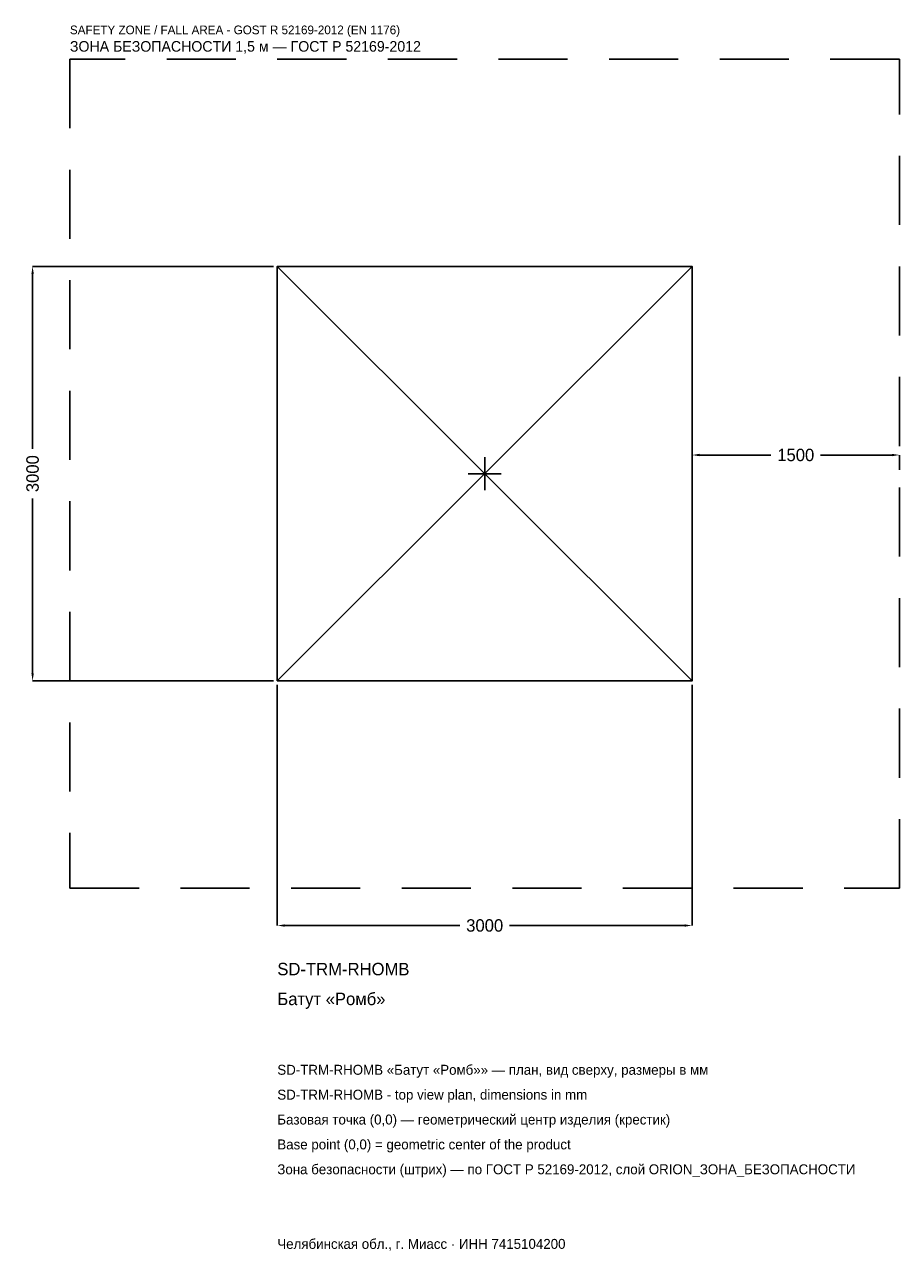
# Model space of a CAD drawing. Header units: metres. Extents: x -3328 to 3000, y -5629 to 3250.
import ezdxf

# ---------------------------------------------------------------- set-up
doc = ezdxf.new("R2010")
doc.units = ezdxf.units.M
doc.linetypes.add('DASHED', pattern=[800, 500, -300])
for name, color, linetype in [('ЗСК_ДАННЫЕ', 3, 'Continuous'), ('ЗСК_ЗОНА_БЕЗОПАСНОСТИ', 1, 'Continuous'), ('ЗСК_КОНТУР', 7, 'Continuous'), ('ЗСК_РАЗМЕРЫ', 8, 'Continuous')]:
    doc.layers.add(name, color=color, linetype=linetype)
doc.dimstyles.new('ORION', dxfattribs={"dimtxt": 90, "dimasz": 54, "dimexe": 1.25, "dimexo": 27, "dimtad": 1, "dimdec": 0, "dimcen": 2.5, "dimazin": 3, "dimtfac": 1, "dimtmove": 0, "dimatfit": 3})

# ---------------------------------------------------------------- blocks, each defined once
blk = doc.blocks.new('_CLOSEDFILLED')
at = {"color": 0, "linetype": 'BYBLOCK'}
blk.add_solid([(-1, 0.16), (0, 0), (-1, -0.16)], dxfattribs=at)
blk = doc.blocks.new('*D1')
for p, q in [((-1500, -1527), (-1500, -3270)), ((1500, -1527), (1500, -3270)), ((-1446, -3270), (-180, -3270)), ((180, -3270), (1446, -3270))]:
    blk.add_line(p, q)
at = {"layer": 'Defpoints'}
for p in [(-1500, -1500), (1500, -1500), (-1500, -3270)]:
    blk.add_point(p, dxfattribs=at)
at = {"layer": 'ЗСК_РАЗМЕРЫ', "xscale": 54, "yscale": 54, "rotation": 180}
blk.add_blockref('_CLOSEDFILLED', (-1500, -3270), dxfattribs=at)
at = {"layer": 'ЗСК_РАЗМЕРЫ', "xscale": 54, "yscale": 54}
blk.add_blockref('_CLOSEDFILLED', (1500, -3270), dxfattribs=at)
at = {"layer": 'ЗСК_РАЗМЕРЫ', "insert": (0, -3270), "char_height": 90, "attachment_point": 5}
blk.add_mtext('3000', dxfattribs=at)
blk = doc.blocks.new('*D2')
for p, q in [((-1527, 1500), (-3270, 1500)), ((-3270, 180), (-3270, 1446)), ((-3270, -1446), (-3270, -180)), ((-1527, -1500), (-3270, -1500))]:
    blk.add_line(p, q)
at = {"layer": 'Defpoints'}
for p in [(-1500, 1500), (-3270, -1500), (-1500, -1500)]:
    blk.add_point(p, dxfattribs=at)
at = {"layer": 'ЗСК_РАЗМЕРЫ', "xscale": 54, "yscale": 54}
for p, rotation in [((-3270, 1500), 90), ((-3270, -1500), 270)]:
    blk.add_blockref('_CLOSEDFILLED', p, dxfattribs=dict(at, rotation=rotation))
at = {"layer": 'ЗСК_РАЗМЕРЫ', "insert": (-3270, 0), "char_height": 90, "attachment_point": 5, "rotation": 90}
blk.add_mtext('3000', dxfattribs=at)
blk = doc.blocks.new('*D3')
for p, q in [((1500, 27), (1500, 135)), ((1554, 135), (2070, 135)), ((2430, 135), (2946, 135)), ((3000, 27), (3000, 135))]:
    blk.add_line(p, q)
at = {"layer": 'Defpoints'}
for p in [(1500, 135), (1500, 0), (3000, 0)]:
    blk.add_point(p, dxfattribs=at)
at = {"layer": 'ЗСК_РАЗМЕРЫ', "xscale": 54, "yscale": 54, "rotation": 180}
blk.add_blockref('_CLOSEDFILLED', (1500, 135), dxfattribs=at)
at = {"layer": 'ЗСК_РАЗМЕРЫ', "xscale": 54, "yscale": 54}
blk.add_blockref('_CLOSEDFILLED', (3000, 135), dxfattribs=at)
at = {"layer": 'ЗСК_РАЗМЕРЫ', "insert": (2250, 135), "char_height": 90, "attachment_point": 5}
blk.add_mtext('1500', dxfattribs=at)
blk = doc.blocks.new('ОРИОН SD-TRM-RHOMB Батут Ромб')
at = {"layer": 'ЗСК_ЗОНА_БЕЗОПАСНОСТИ', "linetype": 'DASHED'}
blk.add_lwpolyline([(-3000, -3000), (3000, -3000), (3000, 3000), (-3000, 3000)], close=True, dxfattribs=at)
at = {"layer": 'ЗСК_КОНТУР'}
for p, q in [((-1500, -1500), (1500, 1500)), ((-1500, 1500), (1500, -1500))]:
    blk.add_line(p, q, dxfattribs=at)
blk.add_lwpolyline([(-1500, -1500), (1500, -1500), (1500, 1500), (-1500, 1500)], close=True, dxfattribs=at)
at = {"layer": 'ЗСК_РАЗМЕРЫ'}
for p, q in [((0, -120), (0, 120)), ((-120, 0), (120, 0))]:
    blk.add_line(p, q, dxfattribs=at)
at = {"layer": 'ЗСК_ДАННЫЕ'}
for tag, p in [('АРТИКУЛ', (-1500, -3630)), ('НАИМЕНОВАНИЕ', (-1500, -3846))]:
    blk.add_attdef(tag, p, '', height=90, dxfattribs=at)
at = {"layer": 'ЗСК_ДАННЫЕ', "flags": 1}
for tag, p in [('ПРОИЗВОДИТЕЛЬ', (-1500, -4062)), ('ТЕЛЕФОН', (-1500, -4278)), ('САЙТ', (-1500, -4710)), ('АДРЕС', (-1500, -4926)), ('РЕКВИЗИТЫ', (-1500, -5142)), ('ГАБАРИТЫ', (-1500, -5358)), ('ЗОНА_БЕЗОПАСНОСТИ', (-1500, -5574))]:
    blk.add_attdef(tag, p, '', height=90, dxfattribs=at)
at = {"layer": 'ЗСК_ЗОНА_БЕЗОПАСНОСТИ', "color": 1}
for s, height, p in [('SAFETY ZONE / FALL AREA - GOST R 52169-2012 (EN 1176)', 63, (-3000, 3180)), ('ЗОНА БЕЗОПАСНОСТИ 1,5 м — ГОСТ Р 52169-2012', 76.5, (-3000, 3054))]:
    blk.add_text(s, height=height, dxfattribs=at).set_placement(p)
at = {"layer": 'ЗСК_РАЗМЕРЫ'}
dim = blk.add_linear_dim(base=(-3270, -1500), p1=(-1500, -1500), p2=(-1500, 1500), angle=90, dimstyle='ORION', dxfattribs=at)
dim.commit()
dim.dimension.update_dxf_attribs({"geometry": '*D2', "text_midpoint": (-3270, 0)})
for base, p1, p2, picture, middle in [((1500, 135), (1500, 0), (3000, 0), '*D3', (2250, 135)), ((-1500, -3270), (-1500, -1500), (1500, -1500), '*D1', (0, -3270))]:
    dim = blk.add_linear_dim(base=base, p1=p1, p2=p2, dimstyle='ORION', dxfattribs=at)
    dim.commit()
    dim.dimension.update_dxf_attribs({"geometry": picture, "text_midpoint": middle})

msp = doc.modelspace()

# ---------------------------------------------------------------- block references
msp.add_blockref('ОРИОН SD-TRM-RHOMB Батут Ромб', (0, 0)).add_auto_attribs({'АРТИКУЛ': 'SD-TRM-RHOMB', 'НАИМЕНОВАНИЕ': 'Батут «Ромб»'})

# ---------------------------------------------------------------- texts
at = {"layer": 'ЗСК_ДАННЫЕ', "color": 3}
for s, p in [('SD-TRM-RHOMB «Батут «Ромб»» — план, вид сверху, размеры в мм', (-1500, -4350)), ('SD-TRM-RHOMB - top view plan, dimensions in mm', (-1500, -4530)), ('Челябинская обл., г. Миасс · ИНН 7415104200', (-1500, -5610))]:
    msp.add_text(s, height=72, dxfattribs=at).set_placement(p)
at = {"layer": 'ЗСК_ДАННЫЕ', "color": 7}
for s, p in [('Базовая точка (0,0) — геометрический центр изделия (крестик)', (-1500, -4710)), ('Base point (0,0) = geometric center of the product', (-1500, -4890))]:
    msp.add_text(s, height=72, dxfattribs=at).set_placement(p)
at = {"layer": 'ЗСК_ДАННЫЕ', "color": 1}
msp.add_text('Зона безопасности (штрих) — по ГОСТ Р 52169-2012, слой ORION_ЗОНА_БЕЗОПАСНОСТИ', height=72, dxfattribs=at).set_placement((-1500, -5070))

doc.saveas('drawing.dxf')
